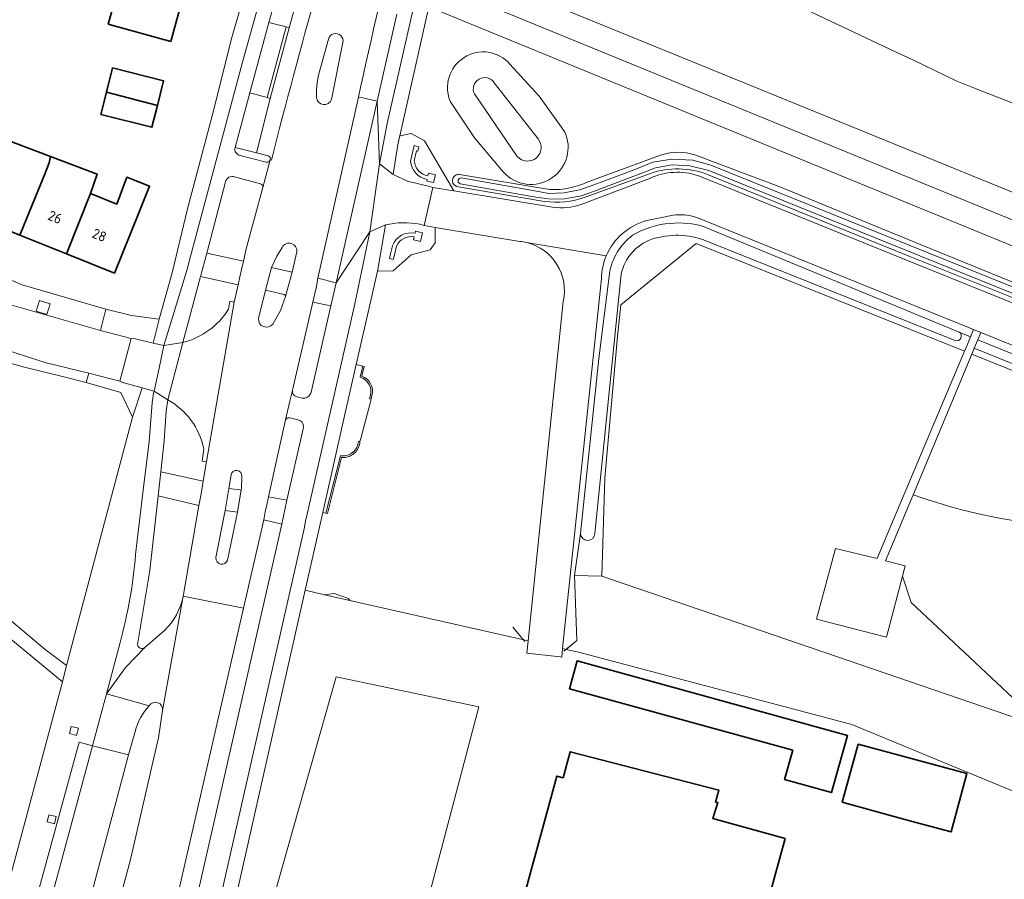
# Model space of a CAD drawing. Extents: x 152761 to 155748, y 459947 to 462743.
# Tile 72 of 256: x 154123 to 154255, y 460667 to 460782. Entities that reach past the tile are written whole.
import ezdxf
from ezdxf.enums import TextEntityAlignment as Align

# ---------------------------------------------------------------- set-up
doc = ezdxf.new("R2010")
doc.units = 0
doc.header["$LTSCALE"] = 0.75
for name, color, linetype, lineweight in [('B-RO-GR-BEPLANTING_CULTUUR_BOSPLANTSOEN-GV', 251, 'CONTINUOUS', 18), ('B-RO-GR-BEPLANTING_CULTUUR_HEESTERS-GV', 251, 'CONTINUOUS', 18), ('B-RO-GR-BOS_LOOF-GV', 251, 'CONTINUOUS', 13), ('B-RO-GR-GRAS-GV', 251, 'CONTINUOUS', 13), ('B-RO-GR-GROENVOORZIENING-GV', 251, 'CONTINUOUS', 18), ('B-RO-IE-TERREINAFSCHEIDING_KUNSTMATIG_HEKWERK-G', 251, 'IE-TERREINAFSCHEIDING-KUNSTMATIG', 18), ('B-RO-IE-TERREINAFSCHEIDING_KUNSTMATIG_MUUR-G', 251, 'IE-TERREINAFSCHEIDING-KUNSTMATIG-DICHT', 18), ('B-RO-IE-TERREINAFSCHEIDING_KUNSTMATIG_MUUR-GV', 251, 'CONTINUOUS', 18), ('B-RO-OG-BEBOUWING-GV', 6, 'CONTINUOUS', 35), ('B-RO-OG-BEBOUWING-T18', 1, 'CONTINUOUS', 18), ('B-RO-OG-TERREIN_CULTUURSCHEIDING-GV', 251, 'CONTINUOUS', 18), ('B-RO-OG-WATER-GV', 251, 'CONTINUOUS', 18), ('B-RO-OG-WATER_SLOOT-GV', 251, 'CONTINUOUS', 18), ('B-RO-VH-VERHARDING_ASFALT-GV', 251, 'CONTINUOUS', 18), ('B-RO-VH-VERHARDING_BETONSTRAATSTEEN-GV', 251, 'CONTINUOUS', 18), ('B-RO-VH-VERHARDING_TEGEL-GV', 251, 'CONTINUOUS', 18)]:
    doc.layers.add(name, color=color, linetype=linetype, lineweight=lineweight)
doc.styles.add('NLCS-ISO-M200-T18', font='NLCS-ISO.ttf', dxfattribs={"height": 0.36})
doc.linetypes.add('IE-TERREINAFSCHEIDING-KUNSTMATIG', pattern='A,4,[82,NLCS.SHX,S=0.75,R=90,X=0,Y=0],4,-2', length=10)
doc.linetypes.add('IE-TERREINAFSCHEIDING-KUNSTMATIG-DICHT', pattern='A,8,-1,[82,NLCS.SHX,S=0.75,R=90,X=0,Y=0],-1', length=10)

msp = doc.modelspace()

# ---------------------------------------------------------------- linework, layer by layer
at = {"layer": 'B-RO-GR-BEPLANTING_CULTUUR_BOSPLANTSOEN-GV', "flags": 128}
msp.add_lwpolyline([(154247.114, 460759.282), (154296.951, 460738.893), (154307.318, 460734.582), (154308.804, 460737.844), (154190.696, 460786.01), (154187.897, 460787.183), (154186.571, 460784.051)], close=True, dxfattribs=at)
for points in [[(154245.891, 460756.257), (154177.868, 460784.105), (154173.981, 460766.79), (154175.512, 460767.091), (154177.318, 460766.119), (154181.229, 460759.398), (154194.517, 460757.205)], [(154188.791, 460776.436), (154192.711, 460772.136), (154196.126, 460767.388)], [(154196.126, 460767.388), (154192.711, 460772.136), (154188.791, 460776.436)], [(154186.667, 460773.934), (154192.563, 460766.398)], [(154192.563, 460766.398), (154186.667, 460773.934)], [(154189.772, 460764.019), (154184.006, 460772.417)], [(154184.006, 460772.417), (154189.772, 460764.019)], [(154187.894, 460761.935), (154184.039, 460766.498), (154180.792, 460771.346)], [(154180.792, 460771.346), (154184.039, 460766.498), (154187.894, 460761.935)], [(154199.055, 460760.508), (154209.17, 460764.247)], [(154213.654, 460764.248), (154225.086, 460759.931), (154244.094, 460752.152), (154260.56, 460745.402)], [(154181.996, 460761.602), (154193.58, 460759.647)], [(154207.694, 460761.741), (154198.879, 460758.543)], [(154276.394, 460737.042), (154242.562, 460750.591), (154215.368, 460761.594)], [(154198.342, 460757.578), (154207.666, 460761.103)], [(154214.048, 460761.441), (154243.215, 460749.645), (154276.312, 460736.26)], [(154193.442, 460757.981), (154181.809, 460759.938)], [(154305.669, 460730.843), (154306.04, 460731.703), (154295.818, 460735.817), (154245.891, 460756.257)], [(154168.626, 460734.359), (154169.001, 460735.843), (154168.114, 460736.043), (154166.648, 460729.555), (154163.621, 460716.163), (154164.043, 460716.076), (154165.999, 460723.791)], [(154168.411, 460725.725), (154168.622, 460725.713), (154168.731, 460726.125), (154169.989, 460730.868), (154170.126, 460731.385), (154169.921, 460731.43), (154170.031, 460731.932)]]:
    msp.add_lwpolyline(points, dxfattribs=at)
at = {"layer": 'B-RO-GR-BEPLANTING_CULTUUR_BOSPLANTSOEN-GV'}
for points in [[(154180.792, 460771.346, -0.8571255), (154188.791, 460776.436)], [(154188.791, 460776.436, 0.8571255), (154180.792, 460771.346)], [(154184.006, 460772.417, -0.9254104), (154186.667, 460773.934)], [(154186.667, 460773.934, 0.9254104), (154184.006, 460772.417)], [(154196.126, 460767.388, -0.8687431), (154187.894, 460761.935)], [(154187.894, 460761.935, 0.8687431), (154196.126, 460767.388)], [(154192.563, 460766.398, -0.9829636), (154189.772, 460764.019)], [(154189.772, 460764.019, 0.9829636), (154192.563, 460766.398)], [(154209.17, 460764.247, -0.1451828), (154213.654, 460764.248)], [(154181.809, 460759.938, -1.0127975), (154181.996, 460761.602)], [(154207.666, 460761.103, -0.1905326), (154214.048, 460761.441)], [(154215.368, 460761.594, 0.1765604), (154207.694, 460761.741)], [(154195.816, 460759.61, 0.0579534), (154199.055, 460760.508)], [(154193.58, 460759.647, 0.0478848), (154195.816, 460759.61)], [(154198.879, 460758.543, -0.1280693), (154193.442, 460757.981)], [(154194.517, 460757.205, 0.1247181), (154198.342, 460757.578)], [(154170.031, 460731.932, 0.4075819), (154168.626, 460734.359)], [(154165.999, 460723.791, 0.4459485), (154168.411, 460725.725)]]:
    msp.add_lwpolyline(points, format="xyb", dxfattribs=at)
at = {"layer": 'B-RO-GR-BEPLANTING_CULTUUR_HEESTERS-GV', "flags": 128}
msp.add_lwpolyline([(154173.095, 460761.592), (154175.014, 460760.692), (154177.774, 460760.002), (154178.401, 460759.865), (154181.229, 460759.398), (154177.318, 460766.119), (154175.512, 460767.091), (154173.981, 460766.79), (154173.714, 460765.603)], close=True, dxfattribs=at)
for points in [[(154175.431, 460763.403), (154175.917, 460765.468), (154176.543, 460765.321), (154176.401, 460764.719), (154176.241, 460764.757), (154175.93, 460763.436)], [(154177.763, 460761.413), (154177.845, 460761.761), (154178.765, 460761.544), (154178.518, 460760.495), (154177.598, 460760.711), (154177.649, 460760.926)], [(154172.041, 460754.815), (154171.032, 460748.834), (154170.982, 460748.619), (154173.096, 460748.649), (154175.513, 460750.788), (154178.04, 460751.454), (154178.734, 460752.399), (154178.734, 460754.489), (154177.241, 460754.738)], [(154176.032, 460753.695), (154176.094, 460753.956), (154177.015, 460753.74), (154176.742, 460752.579), (154175.821, 460752.795), (154175.918, 460753.208)], [(154177.241, 460754.738), (154176.668, 460754.899)], [(154173.52, 460751.956), (154173.247, 460750.795), (154173.104, 460750.185), (154172.602, 460750.304), (154172.745, 460750.914), (154173.005, 460752.017)], [(154117.386, 460705.225), (154126.292, 460697.752), (154129.16, 460695.609), (154138.018, 460728.979), (154136.462, 460732.287), (154131.79, 460733.615), (154128.991, 460734.368), (154123.54, 460735.718), (154118.491, 460737.107)]]:
    msp.add_lwpolyline(points, dxfattribs=at)
at = {"layer": 'B-RO-GR-BEPLANTING_CULTUUR_HEESTERS-GV'}
for points in [[(154177.649, 460760.926, -0.3448313), (154175.431, 460763.403)], [(154175.93, 460763.436, 0.3485449), (154177.763, 460761.413)], [(154176.668, 460754.899, 0.1110858), (154172.041, 460754.815)], [(154173.005, 460752.017, -0.3705276), (154176.032, 460753.695)], [(154175.918, 460753.208, 0.353501), (154173.52, 460751.956)]]:
    msp.add_lwpolyline(points, format="xyb", dxfattribs=at)
at = {"layer": 'B-RO-GR-BOS_LOOF-GV', "flags": 128}
for points in [[(154190.107, 460752.596), (154178.734, 460754.489), (154178.734, 460752.399), (154178.04, 460751.454), (154175.513, 460750.788), (154173.096, 460748.649), (154170.982, 460748.619), (154169.706, 460743.088), (154168.114, 460736.043), (154169.001, 460735.843), (154169.205, 460735.792), (154168.877, 460734.497)], [(154166.158, 460723.56), (154164.247, 460716.025), (154164.043, 460716.076), (154163.621, 460716.163), (154161.259, 460705.708), (154163.861, 460705.119), (154165.14, 460705.257), (154167.063, 460704.622), (154167.271, 460704.348), (154191.224, 460698.931), (154195.96, 460744.531)], [(154308.426, 460714.325), (154250.875, 460737.453), (154242.984, 460718.559)], [(154170.235, 460731.884), (154170.126, 460731.385), (154169.989, 460730.868), (154168.731, 460726.125), (154168.622, 460725.713)], [(154242.984, 460718.559), (154239.274, 460709.676), (154241.933, 460708.985), (154241.571, 460707.599), (154242.725, 460704.071), (154260.72, 460687.218), (154270.713, 460681.708)], [(154260.72, 460687.218), (154201.146, 460707.61), (154197.445, 460707.719), (154197.787, 460698.964), (154196.362, 460697.769), (154198.01, 460697.396), (154234.757, 460687.666), (154250.265, 460681.269), (154260.455, 460677.066)]]:
    msp.add_lwpolyline(points, dxfattribs=at)
at = {"layer": 'B-RO-GR-BOS_LOOF-GV'}
for points in [[(154190.991, 460752.448, 0.0330124), (154190.107, 460752.596)], [(154195.96, 460744.531, 0.4094194), (154190.991, 460752.448)], [(154168.877, 460734.497, -0.3804697), (154170.235, 460731.884)], [(154168.622, 460725.713, -0.4199753), (154166.158, 460723.56)], [(154285.927, 460716.086, -0.1443542), (154242.984, 460718.559)], [(154242.984, 460718.559, 0.1443542), (154285.927, 460716.086)]]:
    msp.add_lwpolyline(points, format="xyb", dxfattribs=at)
at = {"layer": 'B-RO-GR-BOS_LOOF-GV', "flags": 128}
msp.add_lwpolyline([(154201.146, 460707.61), (154260.72, 460687.218), (154242.725, 460704.071), (154241.571, 460707.599), (154239.433, 460699.413), (154230.021, 460701.806), (154232.574, 460711.325), (154238.157, 460709.995), (154239.638, 460713.509), (154249.894, 460737.847), (154213.84, 460752.336), (154203.682, 460744.094), (154203.246, 460739.799), (154201.562, 460720.811)], close=True, dxfattribs=at)
at = {"layer": 'B-RO-GR-GRAS-GV', "flags": 128}
msp.add_lwpolyline([(154251.465, 460773.124), (154301.564, 460753.524), (154331.934, 460824.108), (154302.42, 460838.081), (154285.994, 460845.924), (154279.03, 460849.037), (154228.238, 460869.088), (154197.734, 460798.361), (154240.731, 460778.014), (154242.881, 460777.036), (154248.8, 460774.159)], close=True, dxfattribs=at)
at = {"layer": 'B-RO-GR-GROENVOORZIENING-GV', "flags": 128}
for points in [[(154126.964, 460744.214), (154125.534, 460744.666), (154125.081, 460743.236), (154126.511, 460742.784)], [(154130.522, 460686.208), (154130.756, 460687.18), (154129.784, 460687.415), (154129.55, 460686.442)], [(154127.548, 460674.332), (154127.783, 460675.305), (154126.811, 460675.539), (154126.576, 460674.567)]]:
    msp.add_lwpolyline(points, close=True, dxfattribs=at)
at = {"layer": 'B-RO-IE-TERREINAFSCHEIDING_KUNSTMATIG_HEKWERK-G', "flags": 128}
for points in [[(154308.804, 460737.844), (154190.696, 460786.01), (154187.897, 460787.183), (154189.365, 460790.651), (154255.829, 460945.201), (154386.256, 460890.789), (154421.91, 460918.15), (154465.583, 460861.632), (154395.197, 460807.142), (154395.748, 460806.419), (154383.532, 460794.42)], [(154240.731, 460778.014), (154197.734, 460798.361), (154228.238, 460869.088), (154279.03, 460849.037), (154285.994, 460845.924), (154302.42, 460838.081), (154331.934, 460824.108), (154301.564, 460753.524), (154251.465, 460773.124)], [(154248.8, 460774.159), (154242.881, 460777.036)], [(154190.766, 460698.835), (154189.19, 460700.734)], [(154196.049, 460697.506), (154197.787, 460698.964)], [(154165.421, 460694.085), (154151.083, 460643.473)], [(154171.318, 460639.753), (154184.6, 460690.033), (154165.421, 460694.085)]]:
    msp.add_lwpolyline(points, dxfattribs=at)
at = {"layer": 'B-RO-IE-TERREINAFSCHEIDING_KUNSTMATIG_MUUR-G', "flags": 128}
for points in [[(154169.205, 460735.792), (154169.001, 460735.843), (154168.626, 460734.359)], [(154168.877, 460734.497), (154169.205, 460735.792)], [(154170.031, 460731.932), (154169.921, 460731.43), (154170.126, 460731.385), (154170.235, 460731.884)], [(154168.622, 460725.713), (154168.411, 460725.725)], [(154165.999, 460723.791), (154164.043, 460716.076), (154164.247, 460716.025), (154166.158, 460723.56)]]:
    msp.add_lwpolyline(points, dxfattribs=at)
at = {"layer": 'B-RO-IE-TERREINAFSCHEIDING_KUNSTMATIG_MUUR-G'}
for points in [[(154170.031, 460731.932, 0.4075819), (154168.626, 460734.359)], [(154170.235, 460731.884, 0.3804697), (154168.877, 460734.497)], [(154165.999, 460723.791, 0.4459485), (154168.411, 460725.725)], [(154166.158, 460723.56, 0.4199753), (154168.622, 460725.713)]]:
    msp.add_lwpolyline(points, format="xyb", dxfattribs=at)
at = {"layer": 'B-RO-IE-TERREINAFSCHEIDING_KUNSTMATIG_MUUR-GV', "flags": 128}
for points in [[(154175.93, 460763.436), (154176.241, 460764.757), (154176.401, 460764.719), (154176.543, 460765.321), (154175.917, 460765.468), (154175.431, 460763.403)], [(154177.649, 460760.926), (154177.598, 460760.711), (154178.518, 460760.495), (154178.765, 460761.544), (154177.845, 460761.761), (154177.763, 460761.413)], [(154175.918, 460753.208), (154175.821, 460752.795), (154176.742, 460752.579), (154177.015, 460753.74), (154176.094, 460753.956), (154176.032, 460753.695)], [(154173.005, 460752.017), (154172.745, 460750.914), (154172.602, 460750.304), (154173.104, 460750.185), (154173.247, 460750.795), (154173.52, 460751.956)], [(154168.877, 460734.497), (154169.205, 460735.792), (154169.001, 460735.843), (154168.626, 460734.359)], [(154170.031, 460731.932), (154169.921, 460731.43), (154170.126, 460731.385)], [(154170.126, 460731.385), (154170.235, 460731.884)], [(154168.622, 460725.713), (154168.411, 460725.725)], [(154165.999, 460723.791), (154164.043, 460716.076), (154164.247, 460716.025), (154166.158, 460723.56)]]:
    msp.add_lwpolyline(points, dxfattribs=at)
at = {"layer": 'B-RO-IE-TERREINAFSCHEIDING_KUNSTMATIG_MUUR-GV'}
for points in [[(154175.431, 460763.403, 0.3448313), (154177.649, 460760.926)], [(154177.763, 460761.413, -0.3485449), (154175.93, 460763.436)], [(154176.032, 460753.695, 0.3705276), (154173.005, 460752.017)], [(154173.52, 460751.956, -0.353501), (154175.918, 460753.208)], [(154168.626, 460734.359, -0.4075819), (154170.031, 460731.932)], [(154170.235, 460731.884, 0.3804697), (154168.877, 460734.497)], [(154168.411, 460725.725, -0.4459485), (154165.999, 460723.791)], [(154166.158, 460723.56, 0.4199753), (154168.622, 460725.713)]]:
    msp.add_lwpolyline(points, format="xyb", dxfattribs=at)
at = {"layer": 'B-RO-IE-TERREINAFSCHEIDING_KUNSTMATIG_MUUR-GV', "flags": 128}
msp.add_lwpolyline([(154163.861, 460705.119), (154167.271, 460704.348), (154167.063, 460704.622), (154165.14, 460705.257)], close=True, dxfattribs=at)
at = {"layer": 'B-RO-OG-BEBOUWING-GV', "flags": 128}
for points in [[(154143.176, 460779.484), (154144.878, 460785.718), (154136.524, 460787.998), (154136.645, 460788.421), (154131.429, 460789.908), (154130.645, 460787.043), (154135.825, 460785.65), (154134.768, 460781.779)], [(154141.389, 460770.865), (154142.226, 460774.195), (154135.364, 460775.92), (154134.548, 460772.676)], [(154134.548, 460772.676), (154133.79, 460769.661), (154140.653, 460767.936), (154141.389, 460770.865)], [(154127.029, 460763.996), (154119.052, 460767.01), (154116.513, 460760.455), (154117.493, 460760.07), (154115.952, 460756.255), (154122.904, 460753.447), (154126.185, 460761.562), (154126.835, 460763.17)], [(154132.384, 460759.058), (154133.309, 460761.624), (154127.029, 460763.996), (154126.835, 460763.17), (154126.185, 460761.562), (154122.904, 460753.447), (154129.163, 460750.919)], [(154132.384, 460759.058), (154129.163, 460750.919), (154135.609, 460748.316), (154138.887, 460756.431), (154140.344, 460760.038), (154137.289, 460761.224), (154135.928, 460757.626)], [(154226.8, 460684.219), (154225.711, 460680.267), (154232.035, 460678.526), (154234.183, 460686.203), (154197.818, 460696.211), (154196.791, 460692.481)], [(154242.381, 460674.78), (154248.106, 460673.223), (154250.216, 460681.088), (154235.622, 460685.009), (154233.909, 460678.847), (154233.472, 460677.212)], [(154218.313, 460645.085), (154225.77, 460672.357), (154216.041, 460675.017), (154216.738, 460677.171), (154216.438, 460677.249), (154216.871, 460678.825), (154196.892, 460684), (154195.93, 460680.515), (154195.096, 460680.743), (154183.197, 460637.228), (154213.872, 460628.842)]]:
    msp.add_lwpolyline(points, close=True, dxfattribs=at)
at = {"layer": 'B-RO-OG-TERREIN_CULTUURSCHEIDING-GV'}
for points in [[(154180.871, 460820.346, 0.0211444), (154168.431, 460772)], [(154151.76, 460761.299, 0.4154641), (154150.527, 460760.619)], [(154155.567, 460759.842, 0.4117926), (154155.252, 460760.316)], [(154144.802, 460738.999, 0.1892647), (154150.962, 460743.491)], [(154159.546, 460732.583, 0.4095748), (154160.112, 460731.72)], [(154147.63, 460724.726, 0.2148191), (154142.792, 460731.32)], [(154160.865, 460731.553, 0.3229759), (154161.945, 460732.062)], [(154161.945, 460732.062, 0.0702202), (154162.05, 460732.336)], [(154159.176, 460728.884, 0.3663115), (154158.617, 460728.607)], [(154161.039, 460727.801, 0.3333599), (154160.269, 460728.621)], [(154160.997, 460727.4, 0.1098269), (154161.039, 460727.801)], [(154142.324, 460700.301, 0.1561536), (154144.848, 460704.937)], [(154138.725, 460698.415, 0.612669), (154139.69, 460698.016)], [(154140.28, 460690.196, 0.1303878), (154138.399, 460686.734)], [(154142.094, 460689.55, 0.7959898), (154140.28, 460690.196)]]:
    msp.add_lwpolyline(points, format="xyb", dxfattribs=at)
at = {"layer": 'B-RO-OG-TERREIN_CULTUURSCHEIDING-GV', "flags": 128}
for points in [[(154168.431, 460772), (154169.022, 460771.876), (154170.917, 460771.45), (154173.573, 460783.157)], [(154150.527, 460760.619), (154148.035, 460751.01)], [(154155.252, 460760.316), (154151.76, 460761.299)], [(154148.035, 460751.01), (154152.949, 460749.923), (154153.321, 460751.598), (154155.567, 460759.842)], [(154151.716, 460744.453), (154152.234, 460746.772), (154147.171, 460747.901), (154144.802, 460738.999)], [(154150.962, 460743.491), (154151.128, 460744.555), (154151.716, 460744.453)], [(154164.716, 460743.926), (154162.289, 460744.454), (154159.557, 460732.628), (154159.546, 460732.583)], [(154162.05, 460732.336), (154164.716, 460743.926)], [(154309.197, 460717.289), (154252.097, 460740.377), (154251.681, 460739.381), (154308.051, 460716.528)], [(154307.541, 460715.44), (154251.218, 460738.273), (154250.875, 460737.453), (154308.426, 460714.325)], [(154142.792, 460731.32), (154142.557, 460729.806), (154142.295, 460725.791), (154141.862, 460721.612)], [(154160.112, 460731.72), (154160.865, 460731.553)], [(154158.617, 460728.607), (154156.334, 460718.279), (154158.792, 460717.83)], [(154160.269, 460728.621), (154159.176, 460728.884)], [(154158.792, 460717.83), (154160.997, 460727.4)], [(154141.862, 460721.612), (154147.542, 460720.371), (154147.99, 460723.014), (154147.404, 460723.067), (154147.63, 460724.726)], [(154146.96, 460717.094), (154141.506, 460718.409), (154140.361, 460708.354), (154138.725, 460698.415)], [(154144.848, 460704.937), (154144.884, 460705.136), (154146.96, 460717.094)], [(154139.69, 460698.016), (154142.324, 460700.301)], [(154134.513, 460657.275), (154137.756, 460669.513), (154140.782, 460682.621), (154141.528, 460685.861), (154142.094, 460689.55)], [(154138.399, 460686.734), (154137.485, 460683.582), (154124.708, 460635.561), (154124.376, 460634.311)]]:
    msp.add_lwpolyline(points, dxfattribs=at)
for points in [[(154156.357, 460782.033), (154153.797, 460772.582), (154156.142, 460771.934), (154158.677, 460781.438)], [(154158.125, 460714.598), (154155.674, 460715.158), (154152.949, 460703.285), (154143.086, 460660.309), (154140.647, 460650.11), (154138.796, 460643.445), (154137.194, 460638.189), (154135.404, 460633.076), (154134.702, 460630.948), (154132.743, 460625.517), (154132.871, 460625.449), (154134.864, 460624.4), (154134.942, 460624.359), (154134.998, 460624.329), (154135.076, 460624.288), (154139.701, 460637.297), (154142.279, 460646.044), (154145.705, 460660.09)]]:
    msp.add_lwpolyline(points, close=True, dxfattribs=at)
at = {"layer": 'B-RO-OG-WATER-GV', "flags": 128}
for points in [[(154276.779, 460738.252), (154215.8, 460762.854), (154213.369, 460763.501), (154210.573, 460763.674), (154207.974, 460763.238), (154205.485, 460762.224), (154199.725, 460760.068), (154198.156, 460759.547), (154196.095, 460759.136), (154194.01, 460759.059), (154192.354, 460759.354), (154182.212, 460761.147), (154181.963, 460761.07), (154181.81, 460760.812), (154181.844, 460760.552), (154182.072, 460760.359), (154192.245, 460758.565), (154194.276, 460758.294), (154196.184, 460758.341), (154198.368, 460758.729), (154200.006, 460759.319), (154205.817, 460761.495), (154208.333, 460762.5), (154210.593, 460762.873), (154212.984, 460762.763), (154215.506, 460762.111), (154276.479, 460737.511)], [(154249.179, 460740.402), (154214.916, 460754.553)], [(154214.682, 460752.842), (154248.66, 460739.26)], [(154202.15, 460748.259), (154200.747, 460736.87), (154198.29, 460713.344)], [(154200.208, 460713.329), (154203.677, 460747.787)], [(154308.051, 460716.528), (154251.681, 460739.381), (154251.218, 460738.273), (154307.541, 460715.44)]]:
    msp.add_lwpolyline(points, dxfattribs=at)
at = {"layer": 'B-RO-OG-WATER-GV'}
for points in [[(154210.339, 460755.015, 0.1237707), (154205.282, 460753.421)], [(154214.916, 460754.553, 0.1061819), (154210.339, 460755.015)], [(154205.282, 460753.421, 0.1946208), (154202.15, 460748.259)], [(154203.677, 460747.787, -0.2616971), (154207.436, 460752.721)], [(154207.436, 460752.721, -0.1773313), (154214.682, 460752.842)], [(154248.66, 460739.26, 0.8534014), (154249.179, 460740.402)], [(154198.29, 460713.344, 0.9692293), (154200.208, 460713.329)]]:
    msp.add_lwpolyline(points, format="xyb", dxfattribs=at)
at = {"layer": 'B-RO-OG-WATER_SLOOT-GV', "flags": 128}
for points in [[(154209.17, 460764.247), (154199.055, 460760.508)], [(154277.11, 460738.685), (154260.56, 460745.402), (154244.094, 460752.152), (154225.086, 460759.931), (154213.654, 460764.248)], [(154276.479, 460737.511), (154215.506, 460762.111), (154212.984, 460762.763), (154210.593, 460762.873), (154208.333, 460762.5), (154205.817, 460761.495), (154200.006, 460759.319), (154198.368, 460758.729), (154196.184, 460758.341), (154194.276, 460758.294), (154192.245, 460758.565), (154182.072, 460760.359), (154181.844, 460760.552), (154181.81, 460760.812), (154181.963, 460761.07), (154182.212, 460761.147), (154192.354, 460759.354), (154194.01, 460759.059), (154196.095, 460759.136), (154198.156, 460759.547), (154199.725, 460760.068), (154205.485, 460762.224), (154207.974, 460763.238), (154210.573, 460763.674), (154213.369, 460763.501), (154215.8, 460762.854), (154276.779, 460738.252)], [(154193.58, 460759.647), (154181.996, 460761.602)], [(154198.879, 460758.543), (154207.694, 460761.741)], [(154215.368, 460761.594), (154242.562, 460750.591), (154276.394, 460737.042)], [(154181.809, 460759.938), (154193.442, 460757.981)], [(154209.893, 460755.952), (154207.176, 460755.399)], [(154214.916, 460754.553), (154249.179, 460740.402), (154250.707, 460739.776), (154251.126, 460740.77), (154241.243, 460744.766), (154214.574, 460755.549)], [(154198.29, 460713.344), (154197.445, 460707.719), (154201.146, 460707.61), (154201.562, 460720.811), (154203.246, 460739.799), (154203.682, 460744.094), (154213.84, 460752.336), (154249.894, 460737.847), (154250.241, 460738.67), (154250.707, 460739.776), (154249.179, 460740.402)], [(154248.66, 460739.26), (154214.682, 460752.842)], [(154201.077, 460747.633), (154195.867, 460697.881), (154196.362, 460697.769), (154197.787, 460698.964), (154197.445, 460707.719), (154198.29, 460713.344), (154200.747, 460736.87), (154202.15, 460748.259)], [(154203.677, 460747.787), (154200.208, 460713.329)]]:
    msp.add_lwpolyline(points, dxfattribs=at)
at = {"layer": 'B-RO-OG-WATER_SLOOT-GV'}
for points in [[(154213.654, 460764.248, 0.1451828), (154209.17, 460764.247)], [(154181.996, 460761.602, 1.0127975), (154181.809, 460759.938)], [(154207.694, 460761.741, -0.1765604), (154215.368, 460761.594)], [(154199.055, 460760.508, -0.0579534), (154195.816, 460759.61)], [(154195.816, 460759.61, -0.0478848), (154193.58, 460759.647)], [(154193.442, 460757.981, 0.1280693), (154198.879, 460758.543)], [(154207.176, 460755.399, 0.2293982), (154201.737, 460750.659)], [(154205.282, 460753.421, -0.1237707), (154210.339, 460755.015)], [(154214.574, 460755.549, 0.1749716), (154209.893, 460755.952)], [(154210.339, 460755.015, -0.1061819), (154214.916, 460754.553)], [(154202.15, 460748.259, -0.1946208), (154205.282, 460753.421)], [(154207.436, 460752.721, 0.2616971), (154203.677, 460747.787)], [(154214.682, 460752.842, 0.1773313), (154207.436, 460752.721)], [(154201.737, 460750.659, 0.0944881), (154201.077, 460747.633)], [(154249.179, 460740.402, -0.8534014), (154248.66, 460739.26)], [(154200.208, 460713.329, -0.9692293), (154198.29, 460713.344)]]:
    msp.add_lwpolyline(points, format="xyb", dxfattribs=at)
at = {"layer": 'B-RO-VH-VERHARDING_ASFALT-GV', "flags": 128}
for points in [[(154189.858, 460881.238), (154183.817, 460867.222), (154180.653, 460859.881), (154172.327, 460838.73), (154163.983, 460815.14), (154161.867, 460808.362), (154157.219, 460792.454), (154152.845, 460776.707), (154145.887, 460750.763), (154145.341, 460748.693), (154142.254, 460738.602), (154144.802, 460738.999), (154147.171, 460747.901), (154148.035, 460751.01), (154150.527, 460760.619)], [(154151.825, 460765.219), (154153.797, 460772.582), (154156.357, 460782.033), (154159.088, 460791.793), (154162.749, 460804.261), (154164.058, 460808.624), (154165.754, 460814.303), (154167.806, 460820.074), (154168.429, 460821.877), (154169.171, 460824.068), (154169.659, 460825.399)], [(154173.573, 460783.157), (154170.917, 460771.45), (154171.256, 460763.015), (154172.276, 460768.469), (154175.954, 460784.628)], [(154163.333, 460775.907), (154164.395, 460779.769)], [(154166.321, 460779.32), (154164.784, 460771.674)], [(154162.289, 460744.454), (154162.549, 460745.58), (154162.766, 460746.53), (154162.964, 460747.677), (154168.431, 460772)], [(154156.706, 460763.534), (154156.558, 460763.559), (154155.567, 460759.842), (154153.321, 460751.598), (154152.949, 460749.923), (154152.713, 460748.838), (154152.49, 460747.845), (154152.234, 460746.772), (154151.716, 460744.453), (154149.74, 460733.086), (154147.99, 460723.014), (154147.542, 460720.371), (154147.338, 460719.203), (154147.18, 460718.237), (154146.96, 460717.094), (154144.884, 460705.136), (154144.848, 460704.937), (154152.949, 460703.285), (154155.674, 460715.158), (154155.864, 460716.252), (154156.119, 460717.19), (154156.334, 460718.279), (154158.617, 460728.607), (154159.202, 460731.109), (154159.546, 460732.583), (154159.557, 460732.628), (154162.289, 460744.454)], [(154156.018, 460763.243), (154152.499, 460764.155)], [(154155.567, 460759.842), (154156.558, 460763.559)], [(154151.76, 460761.299), (154155.252, 460760.316)], [(154160.997, 460727.4), (154158.792, 460717.83), (154158.125, 460714.598), (154145.705, 460660.09), (154142.279, 460646.044), (154139.701, 460637.297), (154135.076, 460624.288), (154136.492, 460623.542), (154137.695, 460622.909), (154138.551, 460625.335), (154142.605, 460636.575), (154144.909, 460643.78), (154146.69, 460651.062), (154148.635, 460658.869), (154161.109, 460713.981), (154161.316, 460714.993), (154161.537, 460715.956), (154164.71, 460729.958), (154167.935, 460744.191), (154168.147, 460745.264), (154169.941, 460753.882), (154165.409, 460747.045), (154164.716, 460743.926), (154162.05, 460732.336)], [(154156.724, 460749.076), (154157.445, 460750.611), (154158.163, 460751.801)], [(154160.134, 460751.201), (154159.506, 460748.453), (154158.598, 460745.196), (154157.953, 460743.32), (154156.89, 460741.477)], [(154154.981, 460742.236), (154155.933, 460746.03), (154156.724, 460749.076)], [(154142.792, 460731.32), (154140.959, 460732.483), (154140.859, 460732.197), (154140.662, 460730.893), (154140.286, 460725.698), (154139.704, 460720.964), (154139.567, 460719.946), (154138.448, 460710.504)], [(154159.546, 460732.583), (154159.202, 460731.109), (154158.617, 460728.607)], [(154138.725, 460698.415), (154140.361, 460708.354), (154141.506, 460718.409), (154141.862, 460721.612), (154142.295, 460725.791), (154142.557, 460729.806), (154142.792, 460731.32)], [(154160.865, 460731.553), (154160.112, 460731.72)], [(154159.176, 460728.884), (154160.269, 460728.621)], [(154149.264, 460710.1), (154150.489, 460716.448), (154150.984, 460719.405), (154151.292, 460721.234)], [(154152.755, 460721.046), (154152.7, 460719.392), (154152.666, 460719.196), (154152.149, 460716.19), (154150.792, 460709.777)], [(154108.993, 460709.58), (154128.607, 460693.425), (154129.16, 460695.609), (154126.292, 460697.752), (154117.386, 460705.225)], [(154124.921, 460630.796), (154124.46, 460629.877), (154124.482, 460629.865), (154132.737, 460625.52), (154132.743, 460625.517), (154134.702, 460630.948), (154135.404, 460633.076), (154137.194, 460638.189), (154138.796, 460643.445), (154140.647, 460650.11), (154143.086, 460660.309), (154152.949, 460703.285), (154144.848, 460704.937)], [(154144.848, 460704.937), (154142.094, 460689.55), (154141.528, 460685.861), (154140.782, 460682.621), (154137.756, 460669.513), (154134.513, 460657.275)], [(154142.094, 460689.55), (154144.848, 460704.937)], [(154142.324, 460700.301), (154139.69, 460698.016), (154137.079, 460695.331), (154134.528, 460691.78), (154140.28, 460690.196)], [(154136.36, 460698.682), (154134.528, 460691.78), (154137.079, 460695.331), (154139.69, 460698.016)], [(154140.28, 460690.196), (154134.528, 460691.78), (154132.655, 460684.807), (154137.485, 460683.582), (154138.399, 460686.734)], [(154124.376, 460634.311), (154124.708, 460635.561), (154137.485, 460683.582), (154132.655, 460684.807), (154119.975, 460637.993), (154119.401, 460636.067), (154118.459, 460634.208), (154117.5, 460632.899), (154116.777, 460632.211)]]:
    msp.add_lwpolyline(points, dxfattribs=at)
at = {"layer": 'B-RO-VH-VERHARDING_ASFALT-GV'}
for points in [[(154168.431, 460772, -0.0211444), (154180.871, 460820.346)], [(154169.354, 460808.821, 0.0105111), (154156.706, 460763.534)], [(154164.395, 460779.769, -1.0119003), (154166.321, 460779.32)], [(154162.799, 460771.946, -0.1065424), (154163.333, 460775.907)], [(154164.784, 460771.674, -0.8372295), (154162.799, 460771.946)], [(154152.499, 460764.155, -0.4246747), (154151.825, 460765.219)], [(154156.558, 460763.559, -0.3782803), (154156.018, 460763.243)], [(154150.527, 460760.619, -0.4154641), (154151.76, 460761.299)], [(154155.252, 460760.316, -0.4117926), (154155.567, 460759.842)], [(154158.163, 460751.801, -0.8360285), (154160.134, 460751.201)], [(154156.89, 460741.477, -0.7496158), (154154.981, 460742.236)], [(154160.112, 460731.72, -0.4095748), (154159.546, 460732.583)], [(154161.945, 460732.062, -0.3229759), (154160.865, 460731.553)], [(154162.05, 460732.336, -0.0702202), (154161.945, 460732.062)], [(154158.617, 460728.607, -0.3663115), (154159.176, 460728.884)], [(154160.269, 460728.621, -0.3333599), (154161.039, 460727.801)], [(154161.039, 460727.801, -0.1098269), (154160.997, 460727.4)], [(154151.292, 460721.234, -0.9173407), (154152.755, 460721.046)], [(154138.448, 460710.504, -0.0471921), (154136.36, 460698.682)], [(154150.792, 460709.777, -0.9193705), (154149.264, 460710.1)], [(154144.848, 460704.937, -0.1561536), (154142.324, 460700.301)], [(154139.69, 460698.016, -0.612669), (154138.725, 460698.415)], [(154138.399, 460686.734, -0.1303878), (154140.28, 460690.196)], [(154140.28, 460690.196, -0.7959898), (154142.094, 460689.55)]]:
    msp.add_lwpolyline(points, format="xyb", dxfattribs=at)
at = {"layer": 'B-RO-VH-VERHARDING_ASFALT-GV', "flags": 128}
for points in [[(154055.089, 460779.865), (154050.749, 460781.921), (154051.978, 460778.606), (154052.914, 460778.039), (154078.86, 460765.106), (154100.605, 460754.369), (154117.272, 460745.706), (154121.494, 460744.131), (154133.74, 460740.638), (154134.438, 460743.481), (154123.216, 460746.757), (154117.75, 460749.057), (154112.341, 460751.773), (154083.21, 460766.388)], [(154078.159, 460758.812), (154091.991, 460751.844), (154091.997, 460751.843), (154093.916, 460750.931), (154111.746, 460742.018), (154115.587, 460740.139), (154119.692, 460738.42), (154126.429, 460736.3), (154132.178, 460734.898), (154136.317, 460733.802), (154137.864, 460739.555), (154133.74, 460740.638), (154121.494, 460744.131), (154117.272, 460745.706), (154100.605, 460754.369), (154078.86, 460765.106), (154052.914, 460778.039), (154050.394, 460772.585), (154076.784, 460759.574), (154078.155, 460758.816)], [(154170.917, 460771.45), (154165.409, 460747.045), (154169.941, 460753.882), (154171.256, 460763.015)], [(154088.932, 460751.822), (154093.227, 460749.494), (154108.069, 460742.069), (154115.134, 460738.592), (154118.491, 460737.107), (154123.54, 460735.718), (154128.991, 460734.368), (154131.79, 460733.615), (154132.178, 460734.898), (154126.429, 460736.3), (154119.692, 460738.42), (154115.587, 460740.139), (154111.746, 460742.018), (154093.916, 460750.931), (154091.997, 460751.843), (154091.991, 460751.844), (154090.867, 460752.111), (154089.622, 460752.022)], [(154126.964, 460744.214), (154126.511, 460742.784), (154125.081, 460743.236), (154125.534, 460744.666)], [(154140.959, 460732.483), (154142.792, 460731.32), (154143.777, 460735.083), (154144.802, 460738.999), (154142.254, 460738.602), (154141.607, 460735.543)]]:
    msp.add_lwpolyline(points, close=True, dxfattribs=at)
at = {"layer": 'B-RO-VH-VERHARDING_BETONSTRAATSTEEN-GV'}
for points in [[(154156.706, 460763.534, -0.0105111), (154169.354, 460808.821)], [(154166.321, 460779.32, 1.0119003), (154164.395, 460779.769)], [(154163.333, 460775.907, 0.1065424), (154162.799, 460771.946)], [(154162.799, 460771.946, 0.8372295), (154164.784, 460771.674)], [(154151.825, 460765.219, 0.4246747), (154152.499, 460764.155)], [(154156.018, 460763.243, 0.3782803), (154156.558, 460763.559)], [(154156.558, 460763.559, 0.4419445), (154156.261, 460764.104)], [(154156.261, 460764.104, -0.4419445), (154156.558, 460763.559)], [(154214.048, 460761.441, 0.1905326), (154207.666, 460761.103)], [(154198.342, 460757.578, -0.1247181), (154194.517, 460757.205)], [(154172.041, 460754.815, -0.1110858), (154176.668, 460754.899)], [(154201.737, 460750.659, -0.2293982), (154207.176, 460755.399)], [(154209.893, 460755.952, -0.1749716), (154214.574, 460755.549)], [(154160.134, 460751.201, 0.8360285), (154158.163, 460751.801)], [(154190.107, 460752.596, -0.0330124), (154190.991, 460752.448)], [(154190.991, 460752.448, -0.4094194), (154195.96, 460744.531)], [(154201.077, 460747.633, -0.0944881), (154201.737, 460750.659)], [(154158.598, 460745.196, 0.3640164), (154158.44, 460745.466)], [(154150.962, 460743.491, -0.1892647), (154144.802, 460738.999)], [(154154.981, 460742.236, 0.7496158), (154156.89, 460741.477)], [(154142.792, 460731.32, -0.2148191), (154147.63, 460724.726)], [(154152.755, 460721.046, 0.9173407), (154151.292, 460721.234)], [(154152.45, 460719.192, 0.3796725), (154152.666, 460719.196)], [(154149.264, 460710.1, 0.9193705), (154150.792, 460709.777)]]:
    msp.add_lwpolyline(points, format="xyb", dxfattribs=at)
at = {"layer": 'B-RO-VH-VERHARDING_BETONSTRAATSTEEN-GV', "flags": 128}
for points in [[(154165.484, 460803.502), (154161.795, 460791.021), (154159.103, 460781.325), (154156.554, 460771.824), (154154.695, 460764.498), (154156.261, 460764.104)], [(154164.395, 460779.769), (154163.333, 460775.907)], [(154164.784, 460771.674), (154166.321, 460779.32)], [(154154.695, 460764.498), (154151.825, 460765.219)], [(154156.261, 460764.104), (154154.695, 460764.498)], [(154152.499, 460764.155), (154156.018, 460763.243)], [(154156.558, 460763.559), (154156.706, 460763.534)], [(154173.095, 460761.592), (154171.256, 460763.015), (154169.941, 460753.882), (154172.041, 460754.815)], [(154176.668, 460754.899), (154177.241, 460754.738), (154178.401, 460759.865), (154177.774, 460760.002), (154175.014, 460760.692), (154173.095, 460761.592)], [(154207.666, 460761.103), (154198.342, 460757.578)], [(154298.013, 460727.445), (154292.034, 460729.876), (154276.312, 460736.26), (154243.215, 460749.645), (154214.048, 460761.441)], [(154194.517, 460757.205), (154181.229, 460759.398), (154178.401, 460759.865), (154177.241, 460754.738), (154178.734, 460754.489), (154190.107, 460752.596)], [(154207.176, 460755.399), (154209.893, 460755.952)], [(154214.574, 460755.549), (154241.243, 460744.766), (154251.126, 460740.77), (154252.097, 460740.377), (154309.197, 460717.289)], [(154190.991, 460752.448), (154201.737, 460750.659)], [(154201.737, 460750.659), (154190.991, 460752.448)], [(154158.163, 460751.801), (154157.445, 460750.611), (154156.724, 460749.076), (154159.506, 460748.453), (154160.134, 460751.201)], [(154195.526, 460696.747), (154195.746, 460696.722), (154195.867, 460697.881), (154201.077, 460747.633)], [(154158.44, 460745.466), (154155.933, 460746.03), (154154.981, 460742.236)], [(154147.99, 460723.014), (154149.74, 460733.086), (154151.716, 460744.453), (154151.128, 460744.555), (154150.962, 460743.491)], [(154156.89, 460741.477), (154157.953, 460743.32), (154158.598, 460745.196)], [(154195.96, 460744.531), (154191.224, 460698.931), (154191.049, 460697.25), (154195.526, 460696.747)], [(154144.802, 460738.999), (154143.777, 460735.083), (154142.792, 460731.32)], [(154147.63, 460724.726), (154147.404, 460723.067), (154147.99, 460723.014)], [(154151.292, 460721.234), (154150.984, 460719.405), (154152.45, 460719.192)], [(154152.666, 460719.196), (154152.7, 460719.392), (154152.755, 460721.046)], [(154150.489, 460716.448), (154149.264, 460710.1)], [(154150.792, 460709.777), (154152.149, 460716.19), (154150.489, 460716.448)]]:
    msp.add_lwpolyline(points, dxfattribs=at)
for points in [[(154156.357, 460782.033), (154158.677, 460781.438), (154159.103, 460781.325), (154161.795, 460791.021), (154161.414, 460791.125), (154159.088, 460791.793)], [(154307.318, 460734.582), (154296.951, 460738.893), (154247.114, 460759.282), (154186.571, 460784.051), (154178.614, 460787.307), (154177.868, 460784.105), (154245.891, 460756.257), (154295.818, 460735.817), (154306.04, 460731.703)], [(154151.825, 460765.219), (154154.695, 460764.498), (154156.554, 460771.824), (154156.142, 460771.934), (154153.797, 460772.582)], [(154165.409, 460747.045), (154170.917, 460771.45), (154169.022, 460771.876), (154168.431, 460772), (154162.964, 460747.677)], [(154140.959, 460732.483), (154141.607, 460735.543), (154142.254, 460738.602), (154140.81, 460738.938), (154138.451, 460739.488), (154137.864, 460739.555), (154136.317, 460733.802), (154136.881, 460733.574), (154139.336, 460732.917)], [(154132.655, 460684.807), (154130.884, 460685.301), (154125.109, 460664.311), (154123.444, 460657.966), (154118.596, 460640.276), (154119.975, 460637.993)]]:
    msp.add_lwpolyline(points, close=True, dxfattribs=at)
at = {"layer": 'B-RO-VH-VERHARDING_TEGEL-GV', "flags": 128}
for points in [[(154196.563, 460900.524), (154186.089, 460878.12), (154181.668, 460868.193), (154181.237, 460867.225), (154170.632, 460840.451), (154166.957, 460830.228), (154161.162, 460813.783), (154151.412, 460779.989), (154148.727, 460769.457), (154145.426, 460756.997), (154143.392, 460748.371), (154141.639, 460742.164), (154140.81, 460738.938), (154142.254, 460738.602), (154145.341, 460748.693), (154145.887, 460750.763), (154152.845, 460776.707), (154157.219, 460792.454), (154161.867, 460808.362), (154163.983, 460815.14), (154172.327, 460838.73), (154180.653, 460859.881), (154183.817, 460867.222), (154189.858, 460881.238)], [(154175.954, 460784.628), (154172.276, 460768.469), (154171.256, 460763.015), (154173.095, 460761.592), (154173.714, 460765.603), (154173.981, 460766.79), (154177.868, 460784.105), (154178.614, 460787.307), (154178.849, 460788.28)], [(154161.259, 460705.708), (154163.621, 460716.163), (154166.648, 460729.555), (154168.114, 460736.043), (154169.706, 460743.088), (154170.982, 460748.619), (154171.032, 460748.834), (154172.041, 460754.815), (154169.941, 460753.882), (154168.147, 460745.264), (154167.935, 460744.191), (154164.71, 460729.958), (154161.537, 460715.956), (154161.316, 460714.993), (154161.109, 460713.981), (154148.635, 460658.869), (154146.69, 460651.062), (154144.909, 460643.78), (154142.605, 460636.575), (154138.551, 460625.335), (154137.695, 460622.909), (154137.716, 460622.898), (154139.525, 460622.168)], [(154158.598, 460745.196), (154159.506, 460748.453), (154156.724, 460749.076), (154155.933, 460746.03)], [(154155.933, 460746.03), (154158.44, 460745.466)], [(154138.448, 460710.504), (154139.567, 460719.946), (154139.704, 460720.964), (154140.286, 460725.698), (154140.662, 460730.893), (154140.859, 460732.197), (154140.959, 460732.483), (154139.336, 460732.917), (154138.018, 460728.979), (154129.16, 460695.609), (154128.607, 460693.425), (154113.323, 460636.493), (154111.615, 460634.984), (154110.326, 460630.723)], [(154150.984, 460719.405), (154150.489, 460716.448), (154152.149, 460716.19), (154152.666, 460719.196)], [(154152.45, 460719.192), (154150.984, 460719.405)], [(154150.528, 460658.223), (154161.259, 460705.708)], [(154116.777, 460632.211), (154117.5, 460632.899), (154118.459, 460634.208), (154119.401, 460636.067), (154119.975, 460637.993), (154118.596, 460640.276), (154123.444, 460657.966), (154125.109, 460664.311), (154130.884, 460685.301), (154132.655, 460684.807), (154134.528, 460691.78), (154136.36, 460698.682)]]:
    msp.add_lwpolyline(points, dxfattribs=at)
for points in [[(154156.554, 460771.824), (154159.103, 460781.325), (154158.677, 460781.438), (154156.142, 460771.934)], [(154152.949, 460749.923), (154148.035, 460751.01), (154147.171, 460747.901), (154152.234, 460746.772), (154152.49, 460747.845), (154152.713, 460748.838)], [(154162.964, 460747.677), (154162.766, 460746.53), (154162.549, 460745.58), (154162.289, 460744.454), (154164.716, 460743.926), (154165.409, 460747.045)], [(154137.864, 460739.555), (154138.451, 460739.488), (154140.81, 460738.938), (154141.639, 460742.164), (154137.894, 460742.646), (154134.438, 460743.481), (154133.74, 460740.638)], [(154249.894, 460737.847), (154239.638, 460713.509), (154238.157, 460709.995), (154232.574, 460711.325), (154230.021, 460701.806), (154239.433, 460699.413), (154241.571, 460707.599), (154241.933, 460708.985), (154239.274, 460709.676), (154242.984, 460718.559), (154250.875, 460737.453), (154251.218, 460738.273), (154251.681, 460739.381), (154252.097, 460740.377), (154251.126, 460740.77), (154250.707, 460739.776), (154250.241, 460738.67)], [(154138.018, 460728.979), (154139.336, 460732.917), (154136.881, 460733.574), (154136.317, 460733.802), (154132.178, 460734.898), (154131.79, 460733.615), (154136.462, 460732.287)], [(154146.96, 460717.094), (154147.18, 460718.237), (154147.338, 460719.203), (154147.542, 460720.371), (154141.862, 460721.612), (154141.506, 460718.409)], [(154155.674, 460715.158), (154158.125, 460714.598), (154158.792, 460717.83), (154156.334, 460718.279), (154156.119, 460717.19), (154155.864, 460716.252)], [(154130.522, 460686.208), (154129.55, 460686.442), (154129.784, 460687.415), (154130.756, 460687.18)], [(154127.548, 460674.332), (154126.576, 460674.567), (154126.811, 460675.539), (154127.783, 460675.305)]]:
    msp.add_lwpolyline(points, close=True, dxfattribs=at)
at = {"layer": 'B-RO-VH-VERHARDING_TEGEL-GV'}
for points in [[(154158.44, 460745.466, -0.3640164), (154158.598, 460745.196)], [(154152.666, 460719.196, -0.3796725), (154152.45, 460719.192)], [(154136.36, 460698.682, 0.0471921), (154138.448, 460710.504)]]:
    msp.add_lwpolyline(points, format="xyb", dxfattribs=at)

# ---------------------------------------------------------------- texts
at = {"layer": 'B-RO-OG-BEBOUWING-T18', "style": 'NLCS-ISO-M200-T18'}
for s, p in [('26', (154127.625, 460755.854)), ('28', (154133.587, 460753.446))]:
    msp.add_text(s, height=1.35, rotation=338, dxfattribs=at).set_placement(p, align=Align.MIDDLE)

doc.saveas('drawing.dxf')
